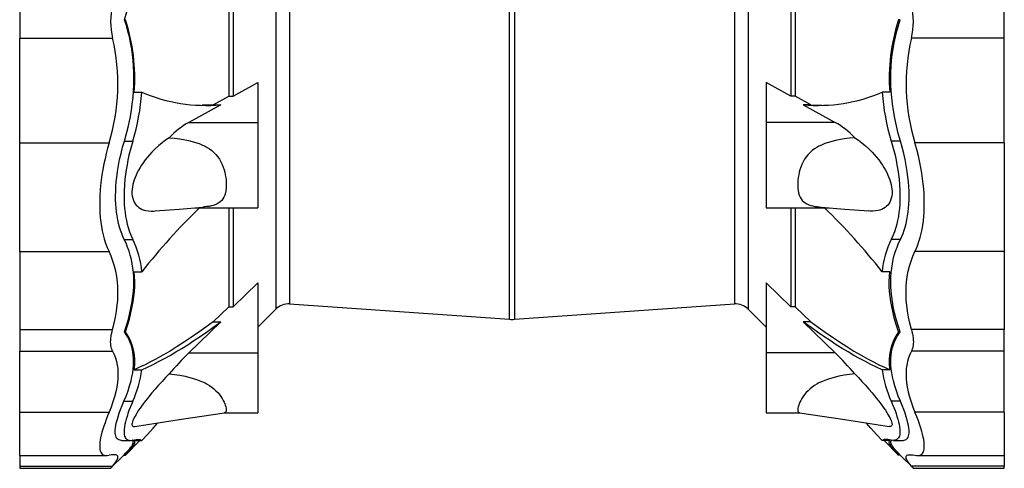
# Model space of a CAD drawing. Extents: x -109 to 1202, y -627 to 726.
# Tile 4 of 5: x 650 to 1201, y 115 to 367. Entities that reach past the tile are written whole.
import ezdxf

# ---------------------------------------------------------------- set-up
doc = ezdxf.new("R2010")
doc.units = 0
doc.layers.get('0').update_dxf_attribs({"linetype": 'CONTINUOUS'})

msp = doc.modelspace()

# ---------------------------------------------------------------- linework, layer by layer
at = {"color": 7, "linetype": 'CONTINUOUS'}
for p, q in [((926.84, 636.69), (926.84, 198.77)), ((793.09, 630.98), (793.09, 204.48)), ((1057.8, 630.98), (1057.8, 204.48)), ((800.86, 628.08), (800.86, 207.38)), ((1050.03, 628.08), (1050.03, 207.38)), ((766.8, 431.66), (766.8, 323.69)), ((769.27, 431.66), (769.27, 323.69)), ((1081.62, 431.66), (1081.62, 323.69)), ((1084.09, 431.66), (1084.09, 323.69)), ((924.05, 198.77), (924.05, 417.73)), ((649.65, 374.78), (649.65, 356.1)), ((1201.24, 356.1), (1201.24, 374.78)), ((708.44, 366.5), (708.87, 366.5)), ((1142.91, 366.5), (1142.02, 366.5)), ((649.65, 356.1), (701.7, 356.1)), ((649.65, 297.58), (649.65, 356.1)), ((1201.24, 356.1), (1149.19, 356.1)), ((1201.24, 297.58), (1201.24, 356.1)), ((769.27, 323.69), (782.99, 331.28)), ((782.99, 331.28), (782.99, 309.04)), ((1081.62, 323.69), (1067.89, 331.28)), ((1067.89, 331.28), (1067.89, 309.04)), ((713.84, 325.88), (718.09, 325.88)), ((1137.05, 325.88), (1132.8, 325.88)), ((758.12, 318.9), (766.8, 323.69)), ((766.8, 323.69), (769.27, 323.69)), ((1084.09, 323.69), (1081.62, 323.69)), ((1092.77, 318.9), (1084.09, 323.69)), ((762.36, 318.9), (744.47, 309.04)), ((758.12, 318.9), (762.36, 318.9)), ((1088.53, 318.9), (1106.42, 309.04)), ((1092.77, 318.9), (1088.53, 318.9)), ((744.47, 309.04), (782.99, 309.04)), ((782.99, 309.04), (782.99, 261.23)), ((1067.89, 309.04), (1067.89, 261.23)), ((1106.42, 309.04), (1067.89, 309.04)), ((708.28, 298.56), (712.98, 298.56)), ((1143.04, 298.56), (1137.91, 298.56)), ((649.65, 297.58), (699.72, 297.58)), ((649.65, 236.67), (649.65, 297.58)), ((1201.24, 297.58), (1151.17, 297.58)), ((1201.24, 297.58), (1201.24, 236.67)), ((747.71, 261.23), (782.99, 261.23)), ((766.8, 261.23), (766.8, 205.81)), ((769.27, 261.23), (769.27, 205.81)), ((1067.89, 261.23), (1103.18, 261.23)), ((1081.62, 261.23), (1081.62, 205.81)), ((1084.09, 261.23), (1084.09, 205.81)), ((708.23, 243.49), (712.98, 243.49)), ((1143.04, 243.49), (1137.91, 243.49)), ((649.65, 236.67), (699.72, 236.67)), ((649.65, 236.67), (649.65, 193.15)), ((1201.24, 236.67), (1151.17, 236.67)), ((1201.24, 236.67), (1201.24, 193.15)), ((713.84, 225.42), (718.09, 225.42)), ((1137.05, 225.42), (1132.8, 225.42)), ((769.27, 205.81), (782.99, 219.13)), ((782.99, 219.13), (782.99, 180.07)), ((1081.62, 205.81), (1067.89, 219.13)), ((1067.89, 219.13), (1067.89, 180.07)), ((758.12, 197.39), (766.8, 205.81)), ((766.8, 205.81), (769.27, 205.81)), ((782.99, 194.38), (793.09, 204.48)), ((800.86, 207.38), (924.05, 198.77)), ((926.84, 198.77), (1050.03, 207.38)), ((1057.8, 204.48), (1067.89, 194.38)), ((1084.09, 205.81), (1081.62, 205.81)), ((1092.77, 197.39), (1084.09, 205.81)), ((649.65, 193.15), (701.7, 193.15)), ((649.65, 193.15), (649.65, 180.96)), ((762.36, 197.39), (744.47, 180.07)), ((758.12, 197.39), (762.36, 197.39)), ((1092.77, 197.39), (1088.53, 197.39)), ((1088.53, 197.39), (1106.42, 180.07)), ((1201.24, 193.15), (1149.19, 193.15)), ((1201.24, 180.96), (1201.24, 193.15)), ((708.28, 191.75), (708.87, 191.75)), ((1142.91, 191.75), (1142.02, 191.75)), ((649.65, 180.96), (701.7, 180.96)), ((649.65, 146.71), (649.65, 180.96)), ((744.47, 180.07), (782.99, 180.07)), ((782.99, 180.07), (782.99, 146.47)), ((1067.89, 180.07), (1067.89, 146.47)), ((1106.42, 180.07), (1067.89, 180.07)), ((1201.24, 180.96), (1149.19, 180.96)), ((1201.24, 146.71), (1201.24, 180.96)), ((713.84, 170.54), (718.09, 170.54)), ((1137.05, 170.54), (1132.8, 170.54)), ((708.05, 152.89), (712.98, 152.89)), ((1143.04, 152.89), (1137.91, 152.89)), ((649.65, 146.71), (699.72, 146.71)), ((649.65, 122.5), (649.65, 146.71)), ((764.23, 146.47), (782.99, 146.47)), ((1067.89, 146.47), (1086.66, 146.47)), ((1201.24, 146.71), (1151.17, 146.71)), ((1201.24, 146.71), (1201.24, 122.5)), ((706.66, 131), (711.68, 131)), ((708.87, 122.73), (717, 130.86)), ((713.84, 130.86), (718.09, 130.86)), ((1137.05, 130.86), (1132.8, 130.86)), ((1133.89, 130.86), (1142.02, 122.73)), ((1139.21, 131), (1144.35, 131)), ((649.65, 122.5), (698.32, 122.5)), ((649.65, 122.5), (649.65, 116.6)), ((700.61, 115.36), (708.11, 122.87)), ((707.98, 122.73), (708.87, 122.73)), ((1142.91, 122.73), (1142.02, 122.73)), ((1142.91, 122.73), (1150.28, 115.36)), ((1152.58, 122.5), (1201.24, 122.5)), ((1201.24, 122.5), (1201.24, 116.6)), ((649.65, 116.6), (701.7, 116.6)), ((649.65, 116.6), (649.65, 115.36)), ((1201.24, 116.6), (1149.19, 116.6)), ((1201.24, 115.36), (1201.24, 116.6)), ((649.65, 115.36), (700.61, 115.36)), ((1150.28, 115.36), (1201.24, 115.36))]:
    msp.add_line(p, q, dxfattribs=at)
for points in [[(708.28, 298.56), (709.48, 302.83), (710.54, 307.12), (711.46, 311.43), (712.23, 315.75), (712.74, 319.31), (713.14, 322.87), (713.43, 326.43), (713.61, 329.97), (713.68, 333.5), (713.63, 336.89), (713.47, 340.27), (713.21, 343.62), (712.85, 346.94), (712.38, 350.23), (711.8, 353.57), (711.1, 356.87), (710.31, 360.13), (709.42, 363.35), (708.44, 366.5)], [(1143.04, 298.56), (1141.84, 302.83), (1140.78, 307.12), (1139.86, 311.44), (1139.1, 315.76), (1138.59, 319.32), (1138.19, 322.88), (1137.9, 326.44), (1137.72, 329.98), (1137.66, 333.51), (1137.71, 336.91), (1137.87, 340.28), (1138.13, 343.63), (1138.5, 346.95), (1138.96, 350.24), (1139.55, 353.58), (1140.25, 356.88), (1141.04, 360.14), (1141.93, 363.35), (1142.91, 366.5)], [(758.12, 318.9), (754.02, 318.66), (751.81, 318.61)], [(1092.77, 318.9), (1096.87, 318.66), (1099.08, 318.61)], [(708.23, 243.49), (707.47, 245.11), (706.78, 246.81), (706.14, 248.59), (705.57, 250.45), (705.05, 252.43), (704.59, 254.49), (704.21, 256.63), (703.9, 258.83), (703.67, 261.04), (703.5, 263.31), (703.41, 265.64), (703.38, 268.01), (703.43, 270.51), (703.55, 273.06), (703.75, 275.65), (704.02, 278.27), (704.45, 281.55), (705, 284.87), (705.64, 288.21), (706.42, 291.66), (707.3, 295.11), (708.28, 298.56)], [(712.98, 298.56), (712.22, 295.9), (711.52, 293.24), (710.88, 290.58), (710.3, 287.93), (709.77, 285.22), (709.32, 282.52), (708.93, 279.84), (708.62, 277.2), (708.34, 273.98), (708.17, 270.82), (708.11, 267.73), (708.15, 265.35), (708.25, 263.02), (708.43, 260.74), (708.68, 258.53), (709, 256.31), (709.4, 254.17), (709.87, 252.1), (710.41, 250.12), (711.17, 247.78), (712.03, 245.57), (712.98, 243.49)], [(733.41, 300.46), (731.4, 299.07), (729.41, 297.55), (727.45, 295.92), (725.53, 294.17), (723.66, 292.29), (722.39, 290.92), (721.16, 289.48), (719.96, 287.98), (718.81, 286.41), (717.92, 285.11), (717.06, 283.75), (716.26, 282.36), (715.5, 280.93), (714.81, 279.47), (714.27, 278.18), (713.79, 276.86), (713.37, 275.54), (713.03, 274.22), (712.77, 272.91), (712.6, 271.6), (712.52, 270.33), (712.53, 269.12), (712.67, 267.77), (712.94, 266.52), (713.32, 265.37), (713.77, 264.39), (714.31, 263.51), (714.92, 262.72), (715.6, 262.04), (716.45, 261.36), (717.36, 260.79), (718.33, 260.33), (719.35, 259.96), (720.4, 259.69), (721.83, 259.45), (723.32, 259.35), (724.85, 259.38), (725.49, 259.43)], [(733.41, 300.46), (736.37, 300.15), (739.34, 299.75), (742.29, 299.25), (744.26, 298.85), (746.21, 298.37), (748.14, 297.82), (750.17, 297.13), (752.15, 296.31), (753.46, 295.67), (754.74, 294.96), (755.96, 294.17), (757.23, 293.22), (758.42, 292.17), (759.56, 291), (760.6, 289.73), (761.5, 288.4), (762.31, 287.01), (763.03, 285.52), (763.65, 283.99), (764.13, 282.54), (764.53, 281.08), (764.85, 279.58), (765.09, 278.1), (765.26, 276.58), (765.35, 275.1), (765.36, 273.63), (765.28, 272.22), (765.11, 270.86), (764.86, 269.57), (764.5, 268.35), (764.03, 267.22), (763.48, 266.24), (762.83, 265.37), (762.04, 264.58), (761.13, 263.89), (760.21, 263.36), (759.19, 262.92), (758.05, 262.54), (756.83, 262.23), (755.71, 262.02), (754.55, 261.84), (753.34, 261.7), (752.16, 261.6)], [(1117.48, 300.46), (1114.52, 300.15), (1111.55, 299.75), (1108.6, 299.25), (1106.63, 298.85), (1104.68, 298.37), (1102.75, 297.82), (1100.72, 297.13), (1098.74, 296.31), (1097.43, 295.67), (1096.15, 294.96), (1094.93, 294.17), (1093.66, 293.22), (1092.47, 292.17), (1091.33, 291), (1090.29, 289.73), (1089.39, 288.4), (1088.58, 287.01), (1087.86, 285.52), (1087.24, 283.99), (1086.76, 282.54), (1086.36, 281.08), (1086.04, 279.58), (1085.8, 278.1), (1085.63, 276.58), (1085.54, 275.1), (1085.53, 273.63), (1085.61, 272.22), (1085.78, 270.86), (1086.03, 269.57), (1086.39, 268.35), (1086.86, 267.22), (1087.41, 266.24), (1088.06, 265.37), (1088.85, 264.58), (1089.76, 263.89), (1090.68, 263.36), (1091.7, 262.92), (1092.84, 262.54), (1094.06, 262.23), (1095.18, 262.02), (1096.34, 261.84), (1097.55, 261.7), (1098.73, 261.6)], [(1117.48, 300.46), (1119.49, 299.07), (1121.48, 297.55), (1123.44, 295.92), (1125.36, 294.17), (1127.23, 292.29), (1128.5, 290.92), (1129.73, 289.48), (1130.93, 287.98), (1132.08, 286.41), (1132.97, 285.11), (1133.83, 283.75), (1134.63, 282.36), (1135.39, 280.93), (1136.08, 279.47), (1136.62, 278.18), (1137.1, 276.86), (1137.52, 275.54), (1137.86, 274.22), (1138.12, 272.91), (1138.29, 271.6), (1138.37, 270.33), (1138.36, 269.12), (1138.22, 267.77), (1137.95, 266.52), (1137.57, 265.37), (1137.12, 264.39), (1136.58, 263.51), (1135.97, 262.72), (1135.29, 262.04), (1134.44, 261.36), (1133.53, 260.79), (1132.56, 260.33), (1131.54, 259.96), (1130.49, 259.69), (1129.06, 259.45), (1127.57, 259.35), (1126.04, 259.38), (1125.4, 259.43)], [(1137.91, 298.56), (1138.67, 295.9), (1139.37, 293.24), (1140.01, 290.58), (1140.59, 287.93), (1141.11, 285.22), (1141.57, 282.52), (1141.96, 279.84), (1142.27, 277.2), (1142.55, 273.98), (1142.72, 270.82), (1142.78, 267.73), (1142.74, 265.35), (1142.64, 263.02), (1142.46, 260.74), (1142.21, 258.53), (1141.89, 256.31), (1141.49, 254.17), (1141.02, 252.1), (1140.48, 250.12), (1139.72, 247.78), (1138.86, 245.57), (1137.91, 243.49)], [(1143.04, 243.49), (1143.8, 245.11), (1144.5, 246.81), (1145.13, 248.59), (1145.71, 250.45), (1146.23, 252.43), (1146.69, 254.49), (1147.07, 256.62), (1147.39, 258.83), (1147.62, 261.04), (1147.79, 263.31), (1147.89, 265.64), (1147.91, 268.01), (1147.87, 270.51), (1147.75, 273.06), (1147.55, 275.65), (1147.28, 278.27), (1146.85, 281.55), (1146.31, 284.87), (1145.67, 288.21), (1144.9, 291.65), (1144.02, 295.11), (1143.04, 298.56)], [(699.72, 297.58), (698.89, 294.62), (698.13, 291.65), (697.44, 288.68), (696.81, 285.73), (696.24, 282.7), (695.75, 279.69), (695.34, 276.71), (695.01, 273.76), (694.78, 271.13), (694.61, 268.54), (694.51, 265.99), (694.48, 263.48), (694.52, 260.83), (694.63, 258.23), (694.82, 255.69), (695.09, 253.23), (695.45, 250.76), (695.89, 248.38), (696.4, 246.08), (696.99, 243.86), (697.8, 241.33), (698.71, 238.93), (699.72, 236.67)], [(1151.17, 236.67), (1152, 238.49), (1152.76, 240.4), (1153.45, 242.41), (1154.08, 244.5), (1154.65, 246.73), (1155.14, 249.06), (1155.55, 251.46), (1155.88, 253.95), (1156.11, 256.25), (1156.28, 258.6), (1156.38, 261.02), (1156.41, 263.48), (1156.37, 266.19), (1156.26, 268.95), (1156.07, 271.76), (1155.8, 274.6), (1155.44, 277.56), (1155, 280.56), (1154.49, 283.57), (1153.9, 286.61), (1153.09, 290.26), (1152.18, 293.92), (1151.17, 297.58)], [(725.49, 259.42), (738.94, 260.52), (752.16, 261.59)], [(1098.73, 261.59), (1111.95, 260.52), (1125.4, 259.42)], [(708.28, 191.75), (709.47, 195.33), (710.52, 198.9), (711.43, 202.44), (712.18, 205.94), (712.68, 208.79), (713.07, 211.61), (713.35, 214.39), (713.52, 217.14), (713.57, 219.84), (713.51, 222.41), (713.35, 224.94), (713.07, 227.42), (712.7, 229.84), (712.22, 232.21), (711.62, 234.59), (710.92, 236.91), (710.12, 239.17), (709.22, 241.36), (708.23, 243.49)], [(1142.91, 191.75), (1141.73, 195.34), (1140.68, 198.9), (1139.78, 202.44), (1139.03, 205.94), (1138.53, 208.79), (1138.15, 211.62), (1137.87, 214.4), (1137.71, 217.15), (1137.66, 219.85), (1137.72, 222.42), (1137.89, 224.95), (1138.17, 227.42), (1138.55, 229.85), (1139.03, 232.22), (1139.63, 234.6), (1140.34, 236.92), (1141.14, 239.17), (1142.05, 241.37), (1143.04, 243.49)], [(701.7, 193.15), (702.58, 196.57), (703.31, 199.97), (703.9, 203.33), (704.33, 206.64), (704.57, 209.33), (704.7, 211.98), (704.72, 214.58), (704.64, 217.15), (704.44, 219.65), (704.05, 222.69), (703.5, 225.65), (702.79, 228.51), (701.92, 231.33), (700.89, 234.05), (699.72, 236.67)], [(1149.19, 193.15), (1148.31, 196.57), (1147.58, 199.97), (1146.99, 203.33), (1146.56, 206.64), (1146.32, 209.33), (1146.19, 211.98), (1146.17, 214.58), (1146.25, 217.15), (1146.45, 219.65), (1146.84, 222.69), (1147.39, 225.65), (1148.1, 228.51), (1148.97, 231.33), (1150, 234.05), (1151.17, 236.67)], [(708.87, 191.75), (710.06, 195.34), (711.1, 198.9), (712, 202.44), (712.75, 205.94), (713.25, 208.79), (713.63, 211.62), (713.91, 214.4), (714.07, 217.15), (714.12, 219.85), (714.05, 222.66), (713.84, 225.42)], [(1142.02, 191.75), (1140.83, 195.34), (1139.79, 198.9), (1138.89, 202.44), (1138.14, 205.94), (1137.64, 208.79), (1137.26, 211.62), (1136.98, 214.4), (1136.82, 217.15), (1136.77, 219.85), (1136.84, 222.66), (1137.05, 225.42)], [(701.7, 180.96), (701.37, 181.65), (701.11, 182.4), (700.89, 183.22), (700.74, 184.12), (700.64, 185.08), (700.61, 186.1), (700.64, 187.15), (700.73, 188.25), (700.88, 189.39), (701.09, 190.6), (701.37, 191.86), (701.7, 193.15)], [(758.12, 197.39), (754.02, 194.4), (749.95, 191.52), (745.91, 188.74), (741.9, 186.07), (737.87, 183.49), (733.87, 181.03), (729.91, 178.7), (726, 176.52), (722.92, 174.88), (719.87, 173.34), (716.84, 171.89), (713.84, 170.54)], [(718.09, 170.54), (721.19, 171.94), (724.33, 173.45), (727.5, 175.06), (730.71, 176.77), (733.94, 178.58), (737.2, 180.48), (740.49, 182.48), (743.81, 184.56), (747.29, 186.82), (750.8, 189.17), (754.33, 191.61), (757.88, 194.13), (762.36, 197.39)], [(1132.8, 170.54), (1129.7, 171.94), (1126.56, 173.45), (1123.39, 175.06), (1120.18, 176.77), (1116.95, 178.58), (1113.69, 180.48), (1110.4, 182.48), (1107.08, 184.56), (1103.6, 186.82), (1100.09, 189.17), (1096.56, 191.61), (1093.01, 194.13), (1088.53, 197.39)], [(1092.77, 197.39), (1096.87, 194.4), (1100.94, 191.52), (1104.98, 188.74), (1108.99, 186.07), (1113.02, 183.49), (1117.02, 181.03), (1120.98, 178.7), (1124.89, 176.52), (1127.97, 174.88), (1131.02, 173.34), (1134.05, 171.89), (1137.05, 170.54)], [(1149.19, 193.15), (1149.52, 191.89), (1149.78, 190.67), (1150, 189.49), (1150.15, 188.31), (1150.25, 187.18), (1150.28, 186.1), (1150.25, 185.11), (1150.16, 184.17), (1150.01, 183.29), (1149.8, 182.45), (1149.52, 181.67), (1149.19, 180.96)], [(708.05, 152.89), (709.26, 155.81), (710.33, 158.69), (711.25, 161.52), (712.02, 164.29), (712.53, 166.53), (712.94, 168.72), (713.23, 170.87), (713.42, 172.96), (713.48, 175), (713.44, 176.92), (713.29, 178.79), (713.03, 180.6), (712.67, 182.35), (712.21, 184.04), (711.62, 185.71), (710.93, 187.32), (710.14, 188.86), (709.26, 190.34), (708.28, 191.75)], [(1143.04, 152.89), (1141.84, 155.81), (1140.78, 158.69), (1139.86, 161.52), (1139.1, 164.3), (1138.59, 166.53), (1138.19, 168.73), (1137.9, 170.87), (1137.72, 172.97), (1137.66, 175.01), (1137.71, 176.93), (1137.87, 178.79), (1138.13, 180.6), (1138.5, 182.35), (1138.96, 184.04), (1139.55, 185.72), (1140.25, 187.32), (1141.04, 188.87), (1141.93, 190.34), (1142.91, 191.75)], [(701.7, 180.96), (702.58, 179.12), (703.31, 177.18), (703.9, 175.15), (704.33, 173.03), (704.57, 171.21), (704.7, 169.33), (704.72, 167.4), (704.64, 165.41), (704.44, 163.37), (704.05, 160.77), (703.5, 158.11), (702.79, 155.38), (701.92, 152.54), (700.89, 149.65), (699.72, 146.71)], [(1149.19, 180.96), (1148.31, 179.12), (1147.58, 177.18), (1146.99, 175.15), (1146.56, 173.03), (1146.32, 171.21), (1146.19, 169.33), (1146.17, 167.4), (1146.25, 165.41), (1146.45, 163.37), (1146.84, 160.77), (1147.39, 158.11), (1148.1, 155.38), (1148.97, 152.54), (1150, 149.65), (1151.17, 146.71)], [(733.41, 168.22), (731.4, 166.15), (729.41, 164.04), (727.45, 161.89), (725.53, 159.72), (723.66, 157.54), (722.39, 156.01), (721.16, 154.48), (719.96, 152.95), (718.81, 151.44), (717.92, 150.22), (717.06, 149.02), (716.26, 147.83), (715.5, 146.67), (714.81, 145.55), (714.27, 144.61), (713.79, 143.71), (713.37, 142.86), (713.03, 142.06), (712.77, 141.34), (712.6, 140.69), (712.52, 140.12), (712.53, 139.65), (712.67, 139.23), (712.94, 138.95), (713.32, 138.8), (713.77, 138.77), (714.06, 138.81)], [(733.41, 168.22), (736.37, 167.86), (739.34, 167.41), (742.29, 166.86), (744.26, 166.42), (746.21, 165.91), (748.14, 165.32), (750.17, 164.6), (752.15, 163.77), (753.46, 163.13), (754.74, 162.43), (755.96, 161.68), (757.23, 160.8), (758.42, 159.85), (759.56, 158.82), (760.6, 157.75), (761.5, 156.67), (762.31, 155.59), (763.03, 154.49), (763.65, 153.41), (764.13, 152.44), (764.53, 151.52), (764.85, 150.64), (765.09, 149.83), (765.26, 149.07), (765.35, 148.4), (765.36, 147.81), (765.28, 147.32), (765.11, 146.95), (764.86, 146.68), (764.5, 146.52), (764.36, 146.5)], [(1117.48, 168.22), (1114.52, 167.86), (1111.55, 167.41), (1108.6, 166.86), (1106.63, 166.42), (1104.68, 165.91), (1102.75, 165.32), (1100.72, 164.6), (1098.74, 163.77), (1097.43, 163.13), (1096.15, 162.43), (1094.93, 161.68), (1093.66, 160.8), (1092.47, 159.85), (1091.33, 158.82), (1090.29, 157.75), (1089.39, 156.67), (1088.58, 155.59), (1087.86, 154.49), (1087.24, 153.41), (1086.76, 152.44), (1086.36, 151.52), (1086.04, 150.64), (1085.8, 149.83), (1085.63, 149.07), (1085.54, 148.4), (1085.53, 147.81), (1085.61, 147.32), (1085.78, 146.95), (1086.03, 146.68), (1086.39, 146.52), (1086.53, 146.5)], [(1117.48, 168.22), (1119.49, 166.15), (1121.48, 164.04), (1123.44, 161.89), (1125.36, 159.72), (1127.23, 157.54), (1128.5, 156.01), (1129.73, 154.48), (1130.93, 152.95), (1132.08, 151.44), (1132.97, 150.22), (1133.83, 149.02), (1134.63, 147.83), (1135.39, 146.67), (1136.08, 145.55), (1136.62, 144.61), (1137.1, 143.71), (1137.52, 142.86), (1137.86, 142.06), (1138.12, 141.34), (1138.29, 140.69), (1138.37, 140.12), (1138.36, 139.65), (1138.22, 139.23), (1137.95, 138.95), (1137.57, 138.8), (1137.12, 138.77), (1136.83, 138.81)], [(706.66, 131.01), (706.51, 131), (705.88, 131.06), (705.31, 131.22), (704.79, 131.48), (704.34, 131.83), (703.96, 132.29), (703.65, 132.84), (703.42, 133.47), (703.25, 134.2), (703.16, 135.02), (703.14, 135.93), (703.19, 136.97), (703.31, 138.09), (703.51, 139.31), (703.78, 140.62), (704.22, 142.35), (704.76, 144.2), (705.41, 146.17), (706.19, 148.31), (707.07, 150.55), (708.05, 152.89)], [(712.98, 152.89), (712.22, 151.08), (711.52, 149.33), (710.88, 147.64), (710.3, 146.01), (709.77, 144.41), (709.32, 142.88), (708.93, 141.44), (708.62, 140.08), (708.34, 138.52), (708.17, 137.1), (708.11, 135.82), (708.15, 134.92), (708.25, 134.1), (708.43, 133.38), (708.68, 132.76), (709, 132.22), (709.4, 131.77), (709.87, 131.43), (710.41, 131.19), (711.17, 131.02), (712.03, 131.01), (712.98, 131.14)], [(1137.91, 152.89), (1138.67, 151.08), (1139.37, 149.33), (1140.01, 147.64), (1140.59, 146.01), (1141.11, 144.41), (1141.57, 142.88), (1141.96, 141.44), (1142.27, 140.08), (1142.55, 138.52), (1142.72, 137.1), (1142.78, 135.82), (1142.74, 134.92), (1142.64, 134.1), (1142.46, 133.38), (1142.21, 132.76), (1141.89, 132.22), (1141.49, 131.77), (1141.02, 131.43), (1140.48, 131.19), (1139.72, 131.02), (1138.86, 131.01), (1137.91, 131.14)], [(1144.35, 131.01), (1144.5, 131), (1145.13, 131.06), (1145.71, 131.22), (1146.23, 131.48), (1146.69, 131.83), (1147.07, 132.29), (1147.39, 132.84), (1147.62, 133.47), (1147.79, 134.2), (1147.89, 135.02), (1147.91, 135.93), (1147.87, 136.97), (1147.75, 138.1), (1147.55, 139.31), (1147.28, 140.62), (1146.85, 142.35), (1146.31, 144.21), (1145.67, 146.18), (1144.9, 148.31), (1144.02, 150.55), (1143.04, 152.89)], [(699.72, 146.71), (698.89, 144.69), (698.13, 142.74), (697.44, 140.85), (696.81, 139.04), (696.24, 137.26), (695.75, 135.56), (695.34, 133.96), (695.01, 132.44), (694.78, 131.17), (694.61, 129.97), (694.51, 128.86), (694.48, 127.84), (694.52, 126.83), (694.63, 125.92), (694.82, 125.12), (695.09, 124.43), (695.45, 123.82), (695.89, 123.33), (696.4, 122.96), (696.99, 122.69), (697.8, 122.52), (698.71, 122.51), (699.72, 122.66)], [(714.07, 138.8), (738.94, 142.6), (764.36, 146.49)], [(1086.53, 146.49), (1111.95, 142.6), (1136.82, 138.8)], [(1151.17, 122.66), (1152, 122.53), (1152.76, 122.5), (1153.45, 122.58), (1154.08, 122.76), (1154.65, 123.05), (1155.14, 123.46), (1155.55, 123.99), (1155.88, 124.62), (1156.11, 125.29), (1156.28, 126.05), (1156.38, 126.9), (1156.41, 127.84), (1156.37, 128.95), (1156.26, 130.16), (1156.07, 131.47), (1155.8, 132.87), (1155.44, 134.41), (1155, 136.04), (1154.49, 137.77), (1153.9, 139.57), (1153.09, 141.85), (1152.18, 144.23), (1151.17, 146.71)], [(718.09, 130.86), (721.19, 134.3), (724.33, 137.77), (727.07, 140.79)], [(1132.8, 130.86), (1129.7, 134.3), (1126.56, 137.77), (1123.82, 140.79)], [(708.11, 122.87), (709.17, 123.95), (710.22, 125.08), (711.13, 126.14), (711.89, 127.1), (712.39, 127.83), (712.78, 128.49), (713.06, 129.09), (713.23, 129.63), (713.28, 130.1), (713.23, 130.48), (713.06, 130.81), (712.79, 131.07), (712.73, 131.11)], [(708.87, 122.73), (710.06, 123.95), (711.1, 125.08), (712, 126.14), (712.75, 127.1), (713.25, 127.83), (713.63, 128.49), (713.91, 129.09), (714.07, 129.63), (714.12, 130.1), (714.05, 130.52), (713.84, 130.86)], [(712.98, 131.14), (713.94, 131.31), (714.81, 131.43), (715.59, 131.49), (716.28, 131.49), (716.89, 131.43), (717.39, 131.3), (717.79, 131.12), (718.09, 130.86)], [(1137.91, 131.14), (1136.95, 131.31), (1136.08, 131.43), (1135.3, 131.49), (1134.61, 131.49), (1134, 131.43), (1133.5, 131.3), (1133.1, 131.12), (1132.8, 130.86)], [(1142.02, 122.73), (1140.83, 123.95), (1139.79, 125.08), (1138.89, 126.14), (1138.14, 127.1), (1137.64, 127.83), (1137.26, 128.49), (1136.98, 129.09), (1136.82, 129.63), (1136.77, 130.1), (1136.84, 130.52), (1137.05, 130.86)], [(1142.91, 122.73), (1141.73, 123.95), (1140.68, 125.08), (1139.78, 126.14), (1139.03, 127.1), (1138.53, 127.83), (1138.15, 128.49), (1137.87, 129.09), (1137.71, 129.63), (1137.66, 130.1), (1137.72, 130.48), (1137.89, 130.81), (1138.17, 131.07), (1138.22, 131.1)], [(701.7, 116.6), (702.58, 117.64), (703.31, 118.59), (703.9, 119.46), (704.33, 120.23), (704.57, 120.8), (704.7, 121.3), (704.72, 121.74), (704.64, 122.12), (704.44, 122.42), (704.05, 122.71), (703.5, 122.9), (702.79, 122.99), (701.92, 122.98), (700.89, 122.86), (699.72, 122.66)], [(1149.19, 116.6), (1148.31, 117.64), (1147.58, 118.59), (1146.99, 119.46), (1146.56, 120.23), (1146.32, 120.8), (1146.19, 121.3), (1146.17, 121.74), (1146.25, 122.12), (1146.45, 122.42), (1146.84, 122.71), (1147.39, 122.9), (1148.1, 122.99), (1148.97, 122.98), (1150, 122.86), (1151.17, 122.66)], [(700.61, 115.36), (700.64, 115.4), (700.73, 115.5), (700.88, 115.67), (701.09, 115.91), (701.37, 116.22), (701.7, 116.6)], [(1149.19, 116.6), (1149.52, 116.23), (1149.78, 115.93), (1150, 115.69), (1150.15, 115.51), (1150.25, 115.4), (1150.28, 115.36)]]:
    msp.add_lwpolyline(points, dxfattribs=at)
for centre, radius, start, end in [((592.61, 401.74), 121.07, 343.0807, 17.1178), ((741.22, 365.44), 40.61, 166.7075, 193.2925), ((1109.65, 365.44), 40.63, 346.7134, 13.2866), ((608.76, 333.62), 105.37, 355.7833, 18.1812), ((1242.13, 333.62), 105.37, 161.8188, 184.2167), ((593.14, 330.48), 111.54, 342.8471, 13.2809), ((1257.75, 330.48), 111.54, 166.7192, 197.1529), ((591.56, 335.38), 126.88, 343.129, 355.7043), ((754.01, 409.88), 91.36, 246.8448, 275.2409), ((1096.88, 409.88), 91.36, 264.7591, 293.1552), ((1259.33, 335.38), 126.88, 184.2958, 196.8709), ((767.59, 267.79), 47.28, 119.2728, 136.2984), ((1083.3, 267.79), 47.28, 43.7016, 60.7272), ((1009.75, -5.17), 371.8, 134.234, 141.671), ((841.14, -5.16), 371.8, 38.329, 45.7661), ((666.78, 220.68), 51.53, 5.2708, 26.2713), ((1184.11, 220.68), 51.53, 153.7288, 174.7291), ((800.16, 197.41), 10, 86, 135), ((1050.73, 197.41), 10, 45, 94), ((925.44, 218.72), 20, 266, 274), ((685.57, 175.09), 28.64, 350.8517, 35.5549), ((1165.32, 175.09), 28.64, 144.4451, 189.1483), ((853.08, 67.63), 156.33, 134.008, 139.9537), ((997.81, 67.63), 156.33, 40.0463, 45.992), ((654.33, 179.41), 64.37, 335.6655, 352.0773), ((1196.56, 179.41), 64.37, 187.9228, 204.3344)]:
    msp.add_arc(centre, radius, start, end, dxfattribs=at)

doc.saveas('drawing.dxf')
